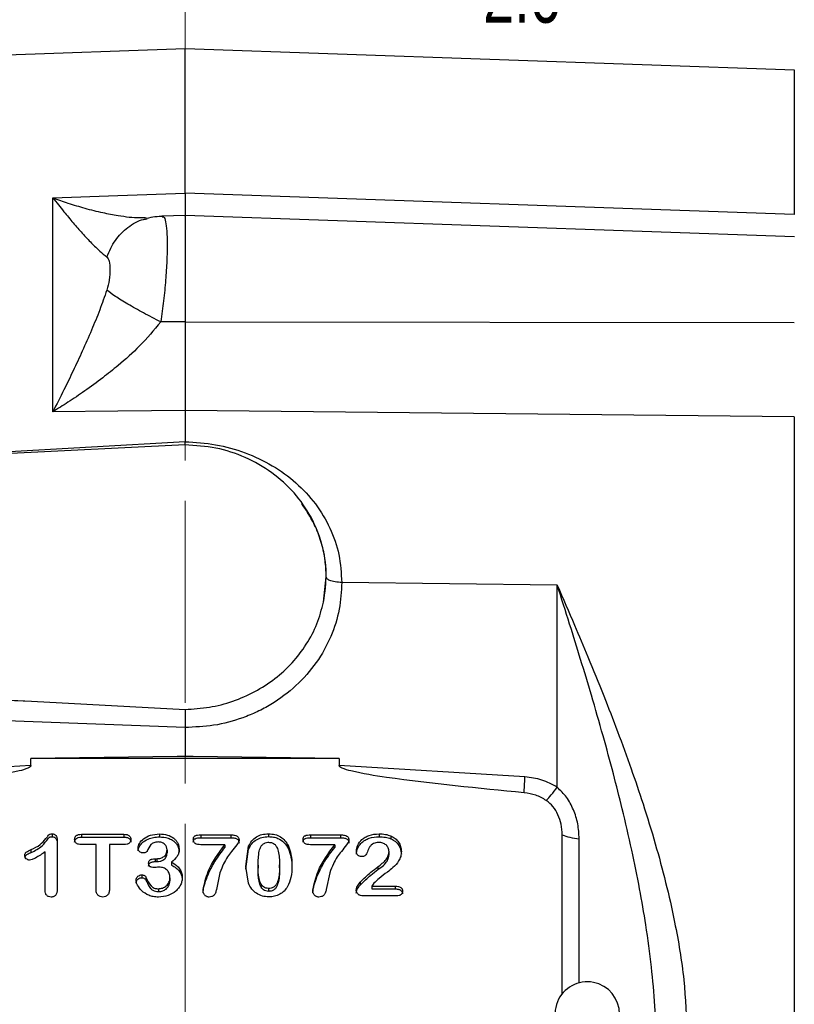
# Model space of a CAD drawing. Header units: inches. Extents: x 0.6 to 16.3, y 0.2 to 11.5.
# Tile 17 of 20: x 11.7 to 13.6, y 6.1 to 8.5. Entities that reach past the tile are written whole.
import ezdxf

# ---------------------------------------------------------------- set-up
doc = ezdxf.new("R2010")
doc.units = ezdxf.units.IN
doc.header["$MEASUREMENT"] = 0
doc.linetypes.add('CENTERX2', pattern=[0.8, 0.5, -0.1, 0.1, -0.1])
doc.styles.add('SLDTEXTSTYLE0', font='TXT', dxfattribs={"width": 0.75})
doc.dimstyles.new('SLDDIMSTYLE0', dxfattribs={"dimtxt": 0.137795, "dimasz": 0.14, "dimexe": 0, "dimexo": 0.0625, "dimgap": 0.034449, "dimtad": 0, "dimdec": 1, "dimlfac": 1.5, "dimrnd": 1e-09, "dimzin": 12, "dimdsep": 46, "dimtxsty": 'SLDTEXTSTYLE0', "dimblk1": 'CLOSED', "dimblk2": 'CLOSED', "dimsah": 1, "dimcen": 0.09, "dimadec": 0, "dimazin": 3, "dimtfac": 1, "dimtdec": 1, "dimtofl": 0, "dimtmove": 0, "dimatfit": 3, "dimldrblk": 'CLOSED', "dimfxl": 0, "dimfrac": 2, "dimtolj": 1, "dimtzin": 12, "dimarcsym": 0})
doc.dimstyles.new('SLDDIMSTYLE1', dxfattribs={"dimtxt": 0.137795, "dimasz": 0.14, "dimexe": 0, "dimexo": 0.0625, "dimgap": 0.034449, "dimtad": 0, "dimdec": 1, "dimlfac": 1.5, "dimrnd": 1e-09, "dimzin": 12, "dimdsep": 46, "dimtxsty": 'SLDTEXTSTYLE0', "dimblk1": 'CLOSED', "dimblk2": 'CLOSED', "dimsah": 1, "dimcen": 0.09, "dimadec": 0, "dimazin": 3, "dimtfac": 1, "dimtofl": 0, "dimtmove": 0, "dimatfit": 3, "dimldrblk": 'CLOSED', "dimfxl": 0, "dimfrac": 2, "dimtolj": 1, "dimtzin": 12, "dimarcsym": 0})

# ---------------------------------------------------------------- blocks, each defined once
blk = doc.blocks.new('_Closed')
at = {"color": 0, "linetype": 'ByBlock', "lineweight": -2}
for p, q in [((-1, 0.166667), (0, 0)), ((-1, 0.166667), (-1, -0.166667)), ((0, 0), (-1, -0.166667)), ((0, 0), (-1, 0))]:
    blk.add_line(p, q, dxfattribs=at)
blk = doc.blocks.new('_D')
at = {"color": 7, "linetype": 'Continuous', "lineweight": 0}
for p, q in [((9.7172, 9.2554), (9.6752, 9.2554)), ((9.6752, 9.2554), (9.6752, 9.0366)), ((10.0227, 9.2554), (10.0647, 9.2554)), ((10.0647, 9.2554), (10.0647, 9.0366)), ((7.5246, 6.7889), (7.5246, 9.0963)), ((7.5246, 9.0569), (9.5544, 9.0569)), ((12.1399, 9.0569), (10.1855, 9.0569)), ((9.6752, 9.0366), (9.7172, 9.0366)), ((10.0647, 9.0366), (10.0227, 9.0366))]:
    blk.add_line(p, q, dxfattribs=at)
at = {"color": 7, "linetype": 'Continuous', "lineweight": 18, "xscale": 0.14, "yscale": 0.14, "rotation": 180.0000000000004}
blk.add_blockref('_Closed', (7.5246, 9.0569), dxfattribs=at)
at = {"color": 7, "linetype": 'Continuous', "lineweight": 18, "xscale": 0.14, "yscale": 0.14}
blk.add_blockref('_Closed', (12.1399, 9.0569), dxfattribs=at)
at = {"color": 7, "linetype": 'Continuous', "lineweight": 18, "char_height": 0.1378, "attachment_point": 1, "style": 'SLDTEXTSTYLE0'}
for s, insert in [('176', (9.7172, 9.2143)), ('6.9', (9.7427, 9.0081))]:
    blk.add_mtext(s, dxfattribs=dict(at, insert=insert))
blk = doc.blocks.new('_D_1')
at = {"color": 7, "linetype": 'Continuous', "lineweight": 0}
for p, q in [((10.5563, 8.8767), (10.5143, 8.8767)), ((10.5143, 8.8767), (10.5143, 8.6579)), ((10.8617, 8.8767), (10.9037, 8.8767)), ((10.9037, 8.8767), (10.9037, 8.6579)), ((9.0946, 7.8311), (9.0946, 8.7176)), ((9.0946, 8.6782), (10.3934, 8.6782)), ((12.1399, 8.6782), (11.0245, 8.6782)), ((10.5143, 8.6579), (10.5563, 8.6579)), ((10.9037, 8.6579), (10.8617, 8.6579))]:
    blk.add_line(p, q, dxfattribs=at)
at = {"color": 7, "linetype": 'Continuous', "lineweight": 18, "xscale": 0.14, "yscale": 0.14, "rotation": 180.0000000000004}
blk.add_blockref('_Closed', (9.0946, 8.6782), dxfattribs=at)
at = {"color": 7, "linetype": 'Continuous', "lineweight": 18, "xscale": 0.14, "yscale": 0.14}
blk.add_blockref('_Closed', (12.1399, 8.6782), dxfattribs=at)
at = {"color": 7, "linetype": 'Continuous', "lineweight": 18, "char_height": 0.1378, "attachment_point": 1, "style": 'SLDTEXTSTYLE0'}
for s, insert in [('116', (10.5563, 8.8355)), ('4.6', (10.5817, 8.6294))]:
    blk.add_mtext(s, dxfattribs=dict(at, insert=insert))
blk = doc.blocks.new('_D_2')
at = {"color": 7, "linetype": 'Continuous', "lineweight": 0}
for p, q in [((12.9039, 8.8767), (12.8619, 8.8767)), ((12.8619, 8.8767), (12.8619, 8.6579)), ((13.1075, 8.8767), (13.1495, 8.8767)), ((13.1495, 8.8767), (13.1495, 8.6579)), ((13.8563, 8.3657), (13.8563, 8.7176)), ((12.1399, 8.6782), (12.7411, 8.6782)), ((13.8563, 8.6782), (13.2703, 8.6782)), ((12.8619, 8.6579), (12.9039, 8.6579)), ((13.1495, 8.6579), (13.1075, 8.6579))]:
    blk.add_line(p, q, dxfattribs=at)
at = {"color": 7, "linetype": 'Continuous', "lineweight": 18, "xscale": 0.14, "yscale": 0.14, "rotation": 180.0000000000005}
blk.add_blockref('_Closed', (12.1399, 8.6782), dxfattribs=at)
at = {"color": 7, "linetype": 'Continuous', "lineweight": 18, "xscale": 0.14, "yscale": 0.14}
blk.add_blockref('_Closed', (13.8563, 8.6782), dxfattribs=at)
at = {"color": 7, "linetype": 'Continuous', "lineweight": 18, "char_height": 0.1378, "attachment_point": 1, "style": 'SLDTEXTSTYLE0'}
for s, insert in [('65', (12.9039, 8.8355)), ('2.6', (12.8785, 8.6294))]:
    blk.add_mtext(s, dxfattribs=dict(at, insert=insert))
blk = doc.blocks.new('_D_3')
at = {"color": 7, "linetype": 'Continuous', "lineweight": 0}
for p, q in [((13.845, 9.2554), (13.803, 9.2554)), ((13.803, 9.2554), (13.803, 9.0366)), ((14.1505, 9.2554), (14.1924, 9.2554)), ((14.1924, 9.2554), (14.1924, 9.0366)), ((15.5952, 6.7153), (15.5952, 9.0963)), ((12.1399, 9.0569), (13.6822, 9.0569)), ((15.5952, 9.0569), (14.3133, 9.0569)), ((13.803, 9.0366), (13.845, 9.0366)), ((14.1924, 9.0366), (14.1505, 9.0366))]:
    blk.add_line(p, q, dxfattribs=at)
at = {"color": 7, "linetype": 'Continuous', "lineweight": 18, "xscale": 0.14, "yscale": 0.14, "rotation": 180.0000000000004}
blk.add_blockref('_Closed', (12.1399, 9.0569), dxfattribs=at)
at = {"color": 7, "linetype": 'Continuous', "lineweight": 18, "xscale": 0.14, "yscale": 0.14}
blk.add_blockref('_Closed', (15.5952, 9.0569), dxfattribs=at)
at = {"color": 7, "linetype": 'Continuous', "lineweight": 18, "char_height": 0.1378, "attachment_point": 1, "style": 'SLDTEXTSTYLE0'}
for s, insert in [('132', (13.845, 9.2143)), ('5.2', (13.8705, 9.0081))]:
    blk.add_mtext(s, dxfattribs=dict(at, insert=insert))

msp = doc.modelspace()

# ---------------------------------------------------------------- linework, layer by layer
at = {"color": 7, "linetype": 'CENTERX2', "lineweight": 18}
msp.add_line((12.1399, 2.8071), (12.1399, 9.1952), dxfattribs=at)
at = {"color": 7, "linetype": 'Continuous', "lineweight": 25}
for p, q in [((12.1399, 8.427), (9.7788, 8.3446)), ((13.6497, 8.3743), (12.1399, 8.427)), ((12.1399, 8.0696), (12.1399, 8.427)), ((11.8124, 8.0581), (11.9733, 8.0638)), ((11.8124, 7.5278), (11.8124, 8.0581)), ((11.9733, 8.0638), (12.1399, 8.0696)), ((13.6496, 8.0166), (12.1399, 8.0696)), ((12.0432, 8.0071), (12.0409, 8.0083)), ((12.1399, 8.0142), (12.0827, 8.0122)), ((12.0828, 8.0108), (12.0848, 8.0106)), ((13.6497, 7.9615), (12.1399, 8.0142)), ((12.1399, 8.0142), (12.1399, 7.7505)), ((12.1399, 7.7505), (12.0798, 7.7504)), ((12.1399, 7.7505), (13.6496, 7.7488)), ((11.9733, 7.5295), (11.8124, 7.5278)), ((12.1399, 7.5313), (11.9733, 7.5295)), ((12.1399, 7.5313), (12.1399, 7.4536)), ((13.6496, 7.5153), (12.1399, 7.5313)), ((12.1399, 7.4456), (10.2933, 7.3553)), ((12.14, 7.4456), (12.14, 7.4536)), ((12.4832, 7.0564), (12.4897, 7.119)), ((12.4897, 7.119), (12.4897, 7.1191)), ((13.0621, 7.098), (12.5283, 7.1047)), ((13.0621, 6.5975), (13.0621, 7.098)), ((10.2933, 6.8829), (11.7595, 6.8112)), ((11.2184, 6.8309), (11.7595, 6.8112)), ((11.7595, 6.8112), (12.1402, 6.7904)), ((12.1399, 6.7457), (11.2177, 6.7792)), ((12.1399, 6.7456), (12.1399, 6.6748)), ((12.1201, 6.6736), (11.7581, 6.6691)), ((11.7581, 6.6514), (11.7581, 6.6691)), ((12.5217, 6.6691), (11.7581, 6.6691)), ((12.1399, 6.6748), (12.1201, 6.6736)), ((12.1399, 6.6738), (12.1201, 6.6736)), ((12.1399, 6.6738), (12.1399, 6.6748)), ((12.1598, 6.6736), (12.1399, 6.6748)), ((12.1598, 6.6736), (12.1399, 6.6738)), ((12.5217, 6.6691), (12.1598, 6.6736)), ((12.5217, 6.6691), (12.5217, 6.6514)), ((11.7581, 6.6514), (11.2977, 6.6231)), ((12.9822, 6.6231), (12.5217, 6.6514)), ((11.8103, 6.4821), (11.8103, 6.4749)), ((11.8234, 6.4661), (11.8234, 6.3466)), ((11.8831, 6.4811), (11.9886, 6.4811)), ((11.8831, 6.4811), (11.8831, 6.474)), ((11.8831, 6.474), (11.9886, 6.474)), ((11.9886, 6.4811), (11.9886, 6.474)), ((12.0764, 6.4819), (12.0764, 6.4747)), ((12.179, 6.4797), (12.2534, 6.4797)), ((12.179, 6.4797), (12.179, 6.4725)), ((12.179, 6.4725), (12.2534, 6.4725)), ((12.2534, 6.4797), (12.2534, 6.4725)), ((12.3467, 6.4824), (12.3467, 6.4752)), ((12.451, 6.4797), (12.5255, 6.4797)), ((12.451, 6.4797), (12.451, 6.4725)), ((12.451, 6.4725), (12.5255, 6.4725)), ((12.5255, 6.4797), (12.5255, 6.4725)), ((12.6205, 6.4821), (12.6205, 6.4749)), ((12.6497, 6.4772), (12.6497, 6.47)), ((13.0747, 6.0849), (13.0747, 6.4797)), ((11.759, 6.4358), (11.759, 6.443)), ((11.9193, 6.4556), (11.8831, 6.4556)), ((11.9193, 6.3444), (11.9193, 6.4556)), ((11.9524, 6.4556), (11.9524, 6.3444)), ((11.9886, 6.4556), (11.9524, 6.4556)), ((12.0953, 6.4424), (12.0953, 6.4352)), ((12.2388, 6.4552), (12.179, 6.4552)), ((12.2388, 6.4552), (12.2388, 6.448)), ((12.2902, 6.4015), (12.2975, 6.4516)), ((12.2902, 6.3943), (12.2975, 6.4444)), ((12.2975, 6.4516), (12.2975, 6.4444)), ((12.3961, 6.4519), (12.3961, 6.4448)), ((12.5109, 6.4552), (12.451, 6.4552)), ((12.5109, 6.4552), (12.5109, 6.448)), ((11.793, 6.3424), (11.793, 6.4374)), ((12.0656, 6.4205), (12.0701, 6.4205)), ((12.0656, 6.4205), (12.0656, 6.4134)), ((12.0701, 6.4205), (12.0701, 6.4134)), ((12.6453, 6.4308), (12.6453, 6.4379)), ((12.0656, 6.4134), (12.0701, 6.4134)), ((12.1063, 6.4119), (12.1063, 6.4047)), ((12.2969, 6.3596), (12.2902, 6.4015)), ((12.3208, 6.4045), (12.3208, 6.3973)), ((12.374, 6.3982), (12.374, 6.4053)), ((12.6177, 6.4006), (12.6177, 6.3935)), ((12.0332, 6.3806), (12.0332, 6.3734)), ((12.0431, 6.3747), (12.0431, 6.3675)), ((12.1024, 6.3732), (12.1024, 6.3661)), ((12.2264, 6.3854), (12.2178, 6.3444)), ((12.4985, 6.3854), (12.4898, 6.3444)), ((12.0742, 6.3461), (12.0742, 6.3389)), ((12.3473, 6.3397), (12.3473, 6.3469)), ((12.5737, 6.3625), (12.5737, 6.3553)), ((12.6081, 6.3596), (12.6026, 6.3528)), ((12.6026, 6.3528), (12.6609, 6.3528)), ((12.6026, 6.3528), (12.6026, 6.3457)), ((12.6026, 6.3457), (12.6609, 6.3457)), ((12.6609, 6.3528), (12.6609, 6.3457)), ((12.6641, 6.3282), (12.5819, 6.3282))]:
    msp.add_line(p, q, dxfattribs=at)
at = {"color": 8, "linetype": 'Continuous', "lineweight": 25}
for p, q in [((12.1399, 7.4536), (11.2306, 7.4011)), ((13.1166, 6.1131), (13.1166, 6.4701))]:
    msp.add_line(p, q, dxfattribs=at)
at = {"color": 7, "linetype": 'Continuous', "lineweight": 25}
msp.add_arc((13.1366, 6.0356), 0.08, 0, 236.8772, dxfattribs=at)
for points in [[(13.6496, 8.3743), (13.6496, 8.3723), (13.6496, 8.3684), (13.6496, 8.3365), (13.6496, 8.2861), (13.6496, 8.2155), (13.6496, 8.1273), (13.6496, 8.0535), (13.6496, 8.0166)], [(13.6496, 7.5153), (13.6496, 7.4587), (13.6496, 7.3456), (13.6496, 7.1629), (13.6496, 6.9729), (13.6496, 6.7766), (13.6496, 6.5762), (13.6496, 6.3737), (13.6496, 6.1712), (13.6496, 5.9708), (13.6496, 5.7744), (13.6496, 5.5845), (13.6496, 5.4017), (13.6496, 5.2886), (13.6496, 5.2321)], [(12.4832, 7.0564), (12.4865, 7.0802), (12.4931, 7.1279), (12.4816, 7.1999), (12.4546, 7.2677), (12.4121, 7.3283), (12.3565, 7.3789), (12.2904, 7.4166), (12.217, 7.441), (12.1656, 7.4441), (12.1399, 7.4456)], [(12.9802, 6.5841), (12.9804, 6.5893), (12.9809, 6.5997), (12.9817, 6.6153), (12.9822, 6.6231)], [(13.0747, 6.4797), (13.0806, 6.4775), (13.0924, 6.4731), (13.1085, 6.4711), (13.1166, 6.4701)]]:
    msp.add_open_spline(points, degree=3, dxfattribs=at)
for points, knots in [([(11.8124, 8.0581), (11.8215, 8.0464), (11.8384, 8.0249), (11.8627, 7.9957), (11.8857, 7.9694), (11.9078, 7.9458), (11.9284, 7.9255), (11.9403, 7.916), (11.9461, 7.9114)], [0, 0, 0, 0, 0.19341, 0.356578, 0.521448, 0.69211, 0.851366, 1, 1, 1, 1]), ([(12.1399, 8.0696), (12.1399, 8.0595), (12.1399, 8.0393), (12.1399, 8.0211), (12.1399, 8.0121), (12.1399, 8.0127), (12.1399, 8.0128)], [0, 0, 0, 0, 0.30691, 0.613797, 0.920679, 1, 1, 1, 1]), ([(12.0866, 8.0117), (12.0796, 8.0116), (12.066, 8.0113), (12.0515, 8.0082), (12.0444, 8.0066)], [0, 0, 0, 0, 0.5118546, 1, 1, 1, 1]), ([(11.9461, 7.9114), (11.9483, 7.9083), (11.9531, 7.9013), (11.9542, 7.8807), (11.9531, 7.8562), (11.9483, 7.8375), (11.9461, 7.829)], [0, 0, 0, 0, 0.227358, 0.500018, 0.772307, 1, 1, 1, 1]), ([(11.9461, 7.829), (11.9403, 7.8127), (11.9284, 7.7787), (11.9078, 7.7286), (11.8857, 7.6784), (11.8627, 7.6292), (11.8384, 7.579), (11.8215, 7.5458), (11.8124, 7.5278)], [0, 0, 0, 0, 0.148633, 0.307887, 0.478552, 0.643419, 0.806588, 1, 1, 1, 1]), ([(12.0798, 7.7504), (12.0653, 7.7578), (12.0363, 7.7727), (11.9973, 7.7948), (11.965, 7.8146), (11.9524, 7.8242), (11.9461, 7.829)], [0, 0, 0, 0, 0.2500574, 0.5, 0.7499426, 1, 1, 1, 1]), ([(12.0798, 7.7504), (12.0627, 7.73), (12.0302, 7.6914), (11.98, 7.6469), (11.9343, 7.6102), (11.8926, 7.5799), (11.8513, 7.552), (11.8249, 7.5355), (11.8124, 7.5278)], [0, 0, 0, 0, 0.224415, 0.426368, 0.565915, 0.724691, 0.870242, 1, 1, 1, 1]), ([(12.1399, 7.7505), (12.1399, 7.7313), (12.1399, 7.6927), (12.1399, 7.6356), (12.1399, 7.5806), (12.1399, 7.5477), (12.1399, 7.5313)], [0, 0, 0, 0, 0.25, 0.499991, 0.749986, 1, 1, 1, 1]), ([(12.1399, 7.4536), (12.1654, 7.4519), (12.2162, 7.4487), (12.2896, 7.4279), (12.3572, 7.3961), (12.4163, 7.3532), (12.4649, 7.3008), (12.5008, 7.2406), (12.5239, 7.1745), (12.5268, 7.1279), (12.5283, 7.1047)], [0, 0, 0, 0, 0.126097, 0.252058, 0.377818, 0.503134, 0.627853, 0.752139, 0.876181, 1, 1, 1, 1]), ([(12.5283, 7.1047), (12.527, 7.0825), (12.5244, 7.0369), (12.5028, 6.9695), (12.467, 6.9049), (12.4166, 6.8474), (12.3647, 6.8085), (12.319, 6.784), (12.2723, 6.7647), (12.2125, 6.7486), (12.1636, 6.7466), (12.1399, 6.7456)], [0, 0, 0, 0, 0.116501, 0.239952, 0.368522, 0.49982, 0.631136, 0.695512, 0.759914, 0.883429, 1, 1, 1, 1]), ([(12.5283, 7.1047), (12.5226, 7.105), (12.5112, 7.1057), (12.4985, 7.1095), (12.4911, 7.1141), (12.4901, 7.1174), (12.4897, 7.119)], [0, 0, 0, 0, 0.279848, 0.559118, 0.779509, 1, 1, 1, 1]), ([(13.3066, 5.9669), (13.306, 5.9965), (13.3048, 6.0583), (13.296, 6.155), (13.283, 6.2518), (13.2663, 6.3483), (13.2468, 6.4443), (13.2247, 6.5394), (13.2008, 6.6338), (13.1752, 6.7277), (13.148, 6.8221), (13.1202, 6.9142), (13.0919, 7.0052), (13.0724, 7.0659), (13.0621, 7.098)], [0, 0, 0, 0, 0.075284, 0.1574001, 0.2464102, 0.3232343, 0.4064322, 0.4960198, 0.5729284, 0.6568585, 0.7478137, 0.8287849, 0.9095199, 1, 1, 1, 1]), ([(13.0621, 7.098), (13.0764, 7.0652), (13.102, 7.0067), (13.1407, 6.9153), (13.1764, 6.8275), (13.2122, 6.7351), (13.2448, 6.6457), (13.2763, 6.5529), (13.3052, 6.459), (13.3317, 6.3612), (13.3569, 6.249), (13.3785, 6.1221), (13.3821, 6.0284), (13.3838, 5.9825)], [0, 0, 0, 0, 0.0951226, 0.1698646, 0.2596837, 0.3411655, 0.4247004, 0.5027653, 0.5903473, 0.6737697, 0.7592507, 0.8817639, 1, 1, 1, 1]), ([(12.1402, 6.7904), (12.1603, 6.7916), (12.2004, 6.794), (12.2587, 6.8094), (12.3135, 6.8332), (12.3633, 6.8654), (12.4065, 6.9049), (12.4416, 6.9509), (12.4686, 7.0017), (12.4783, 7.0382), (12.4832, 7.0564)], [0, 0, 0, 0, 0.124979, 0.249831, 0.37492, 0.499683, 0.624787, 0.749811, 0.874943, 1, 1, 1, 1]), ([(12.1402, 6.7904), (12.1402, 6.7871), (12.1403, 6.7807), (12.1402, 6.7684), (12.14, 6.7564), (12.1399, 6.7492), (12.1399, 6.7457)], [0, 0, 0, 0, 0.278469, 0.537955, 0.77846, 1, 1, 1, 1]), ([(11.7581, 6.6514), (11.7581, 6.6511), (11.758, 6.6506), (11.7575, 6.6495), (11.7553, 6.6472), (11.7458, 6.6424), (11.7074, 6.6321), (11.5571, 6.6085), (11.4134, 6.5949), (11.2996, 6.5841)], [0, 0, 0, 0, 0.001753, 0.003662, 0.008308, 0.022226, 0.071773, 0.264734, 1, 1, 1, 1]), ([(12.9802, 6.5841), (12.8664, 6.5949), (12.7227, 6.6085), (12.5724, 6.6321), (12.534, 6.6424), (12.5245, 6.6472), (12.5224, 6.6495), (12.5218, 6.6506), (12.5218, 6.6511), (12.5217, 6.6514)], [0, 0, 0, 0, 0.735265, 0.928226, 0.977772, 0.991689, 0.996336, 0.998246, 1, 1, 1, 1]), ([(13.0621, 6.5975), (13.0497, 6.6042), (13.0248, 6.6177), (12.9964, 6.6213), (12.9822, 6.6231)], [0, 0, 0, 0, 0.4999762, 1, 1, 1, 1]), ([(13.0349, 6.565), (13.0389, 6.569), (13.047, 6.5772), (13.0571, 6.5907), (13.0621, 6.5975)], [0, 0, 0, 0, 0.499884, 1, 1, 1, 1]), ([(13.1166, 6.4701), (13.1159, 6.4824), (13.1145, 6.5067), (13.1033, 6.5418), (13.0867, 6.5734), (13.0701, 6.5896), (13.0621, 6.5975)], [0, 0, 0, 0, 0.265303, 0.522651, 0.768765, 1, 1, 1, 1]), ([(13.0349, 6.5649), (13.0265, 6.5698), (13.0096, 6.5795), (12.99, 6.5826), (12.9802, 6.5841)], [0, 0, 0, 0, 0.499995, 1, 1, 1, 1]), ([(13.0747, 6.4797), (13.0742, 6.4884), (13.0731, 6.5055), (13.0649, 6.5292), (13.053, 6.5501), (13.0408, 6.5601), (13.0349, 6.5649)], [0, 0, 0, 0, 0.272317, 0.530663, 0.772377, 1, 1, 1, 1]), ([(11.759, 6.443), (11.7666, 6.4467), (11.7806, 6.4535), (11.7926, 6.4671), (11.7994, 6.4757), (11.8023, 6.4796), (11.8043, 6.4812), (11.8068, 6.482), (11.8088, 6.4821), (11.8103, 6.4821)], [0, 0, 0, 0, 0.375049, 0.689225, 0.817867, 0.887755, 0.909013, 0.934027, 1, 1, 1, 1]), ([(11.759, 6.4358), (11.7685, 6.4408), (11.7852, 6.4495), (11.7968, 6.4652), (11.8025, 6.4725), (11.8042, 6.474), (11.8067, 6.4748), (11.8089, 6.4749), (11.8103, 6.4749)], [0, 0, 0, 0, 0.476188, 0.830857, 0.88667, 0.904885, 0.935045, 1, 1, 1, 1]), ([(11.8103, 6.4821), (11.8113, 6.4821), (11.8131, 6.482), (11.8157, 6.4811), (11.818, 6.4797), (11.8207, 6.4771), (11.823, 6.4725), (11.8233, 6.4683), (11.8234, 6.4661)], [0, 0, 0, 0, 0.1172728, 0.2274745, 0.3368092, 0.4516216, 0.7016876, 1, 1, 1, 1]), ([(11.8103, 6.4749), (11.812, 6.4748), (11.8145, 6.4746), (11.8173, 6.473), (11.8193, 6.4714), (11.8211, 6.4691), (11.823, 6.4649), (11.8232, 6.4614), (11.8234, 6.4589)], [0, 0, 0, 0, 0.204604, 0.302397, 0.403001, 0.535327, 0.675388, 1, 1, 1, 1]), ([(11.8663, 6.4684), (11.8664, 6.4693), (11.8665, 6.4711), (11.8673, 6.4737), (11.8687, 6.4759), (11.8706, 6.4778), (11.8731, 6.4793), (11.8772, 6.4809), (11.8807, 6.481), (11.8831, 6.4811)], [0, 0, 0, 0, 0.122969, 0.236851, 0.347078, 0.459609, 0.577415, 0.703877, 1, 1, 1, 1]), ([(11.8663, 6.4612), (11.8665, 6.4628), (11.8667, 6.4652), (11.8682, 6.4681), (11.8699, 6.47), (11.8722, 6.4717), (11.8767, 6.4736), (11.8805, 6.4738), (11.8831, 6.474)], [0, 0, 0, 0, 0.2129301, 0.311831, 0.4109209, 0.540223, 0.6774582, 1, 1, 1, 1]), ([(11.8831, 6.4556), (11.8806, 6.4557), (11.877, 6.4558), (11.8728, 6.4574), (11.8704, 6.4589), (11.8686, 6.4609), (11.8667, 6.4639), (11.8665, 6.4666), (11.8663, 6.4684)], [0, 0, 0, 0, 0.3051934, 0.4323454, 0.5488616, 0.659314, 0.7679547, 1, 1, 1, 1]), ([(11.9886, 6.4811), (11.9912, 6.481), (11.9948, 6.4809), (11.9991, 6.4793), (12.0015, 6.4777), (12.0033, 6.4757), (12.0051, 6.4727), (12.0054, 6.4701), (12.0056, 6.4684)], [0, 0, 0, 0, 0.308148, 0.436091, 0.553143, 0.663822, 0.771947, 1, 1, 1, 1]), ([(11.9886, 6.474), (11.9916, 6.4738), (11.9956, 6.4736), (12.0001, 6.4715), (12.0029, 6.4693), (12.0052, 6.4658), (12.0054, 6.4627), (12.0056, 6.4612)], [0, 0, 0, 0, 0.351165, 0.481513, 0.607128, 0.797797, 1, 1, 1, 1]), ([(12.0056, 6.4684), (12.0054, 6.4666), (12.0051, 6.4639), (12.0033, 6.4609), (12.0014, 6.4589), (11.999, 6.4574), (11.9947, 6.4558), (11.9912, 6.4557), (11.9886, 6.4556)], [0, 0, 0, 0, 0.230984, 0.339706, 0.450718, 0.567515, 0.694876, 1, 1, 1, 1]), ([(12.0234, 6.447), (12.0236, 6.4489), (12.024, 6.4529), (12.028, 6.4612), (12.0373, 6.4713), (12.0548, 6.4803), (12.0688, 6.4813), (12.0764, 6.4819)], [0, 0, 0, 0, 0.085442, 0.181765, 0.408007, 0.680215, 1, 1, 1, 1]), ([(12.0234, 6.4398), (12.0236, 6.4415), (12.0239, 6.4451), (12.0268, 6.4518), (12.034, 6.4612), (12.0465, 6.4693), (12.0619, 6.474), (12.0715, 6.4745), (12.0764, 6.4747)], [0, 0, 0, 0, 0.076892, 0.162008, 0.322265, 0.595575, 0.79161, 1, 1, 1, 1]), ([(12.0764, 6.4819), (12.0832, 6.4814), (12.0959, 6.4805), (12.1098, 6.4734), (12.1178, 6.4658), (12.1221, 6.4592), (12.1247, 6.4519), (12.125, 6.4468), (12.1252, 6.4442)], [0, 0, 0, 0, 0.284241, 0.535843, 0.653931, 0.768423, 0.882512, 1, 1, 1, 1]), ([(12.0764, 6.4747), (12.0837, 6.4742), (12.0951, 6.4733), (12.1077, 6.4673), (12.1149, 6.4617), (12.1204, 6.4552), (12.1244, 6.4469), (12.1249, 6.4404), (12.1252, 6.437)], [0, 0, 0, 0, 0.3076971, 0.4779185, 0.59334, 0.7038657, 0.8495747, 1, 1, 1, 1]), ([(12.1603, 6.4684), (12.1604, 6.4694), (12.1605, 6.4715), (12.1614, 6.4742), (12.163, 6.4763), (12.1662, 6.4783), (12.1717, 6.4795), (12.1764, 6.4796), (12.179, 6.4797)], [0, 0, 0, 0, 0.136118, 0.251353, 0.353976, 0.455393, 0.693594, 1, 1, 1, 1]), ([(12.1603, 6.4612), (12.1604, 6.4622), (12.1605, 6.4641), (12.1613, 6.4667), (12.1626, 6.4688), (12.1658, 6.471), (12.1715, 6.4723), (12.1763, 6.4724), (12.179, 6.4725)], [0, 0, 0, 0, 0.128297, 0.237684, 0.334651, 0.428312, 0.689477, 1, 1, 1, 1]), ([(12.179, 6.4552), (12.1762, 6.4553), (12.1714, 6.4555), (12.1658, 6.4575), (12.1629, 6.4601), (12.1614, 6.4625), (12.1605, 6.4653), (12.1604, 6.4673), (12.1603, 6.4684)], [0, 0, 0, 0, 0.307521, 0.546409, 0.652103, 0.758325, 0.872315, 1, 1, 1, 1]), ([(12.2737, 6.4662), (12.2737, 6.4654), (12.2734, 6.4631), (12.2714, 6.4591), (12.2654, 6.4507), (12.2557, 6.4397), (12.2444, 6.4243), (12.2342, 6.4066), (12.2292, 6.393), (12.2264, 6.3854)], [0, 0, 0, 0, 0.025665, 0.074526, 0.138278, 0.353372, 0.533757, 0.742244, 1, 1, 1, 1]), ([(12.2534, 6.4797), (12.2565, 6.4796), (12.2619, 6.4794), (12.2681, 6.4775), (12.2712, 6.4748), (12.2727, 6.4724), (12.2736, 6.4694), (12.2737, 6.4673), (12.2737, 6.4662)], [0, 0, 0, 0, 0.3242241, 0.5604287, 0.6602977, 0.762149, 0.8734482, 1, 1, 1, 1]), ([(12.2534, 6.4725), (12.2567, 6.4724), (12.2612, 6.4723), (12.2665, 6.4708), (12.2693, 6.4693), (12.2714, 6.4673), (12.2734, 6.464), (12.2736, 6.4611), (12.2737, 6.459)], [0, 0, 0, 0, 0.336245, 0.467233, 0.578597, 0.674157, 0.772382, 1, 1, 1, 1]), ([(12.2975, 6.4516), (12.2999, 6.4562), (12.3046, 6.4651), (12.3162, 6.4751), (12.3306, 6.4814), (12.3412, 6.482), (12.3467, 6.4824)], [0, 0, 0, 0, 0.2596674, 0.4999246, 0.740143, 1, 1, 1, 1]), ([(12.2975, 6.4444), (12.2999, 6.449), (12.3046, 6.4579), (12.3162, 6.468), (12.3306, 6.4742), (12.3412, 6.4749), (12.3467, 6.4752)], [0, 0, 0, 0, 0.259872, 0.500088, 0.740313, 1, 1, 1, 1]), ([(12.3467, 6.4824), (12.3521, 6.482), (12.3625, 6.4814), (12.3768, 6.4752), (12.3885, 6.4652), (12.3935, 6.4565), (12.3961, 6.4519)], [0, 0, 0, 0, 0.25669, 0.497206, 0.736933, 1, 1, 1, 1]), ([(12.3467, 6.4752), (12.3508, 6.475), (12.3587, 6.4746), (12.3723, 6.4705), (12.3865, 6.4611), (12.3928, 6.4504), (12.3961, 6.4448)], [0, 0, 0, 0, 0.195859, 0.379189, 0.675791, 1, 1, 1, 1]), ([(12.4324, 6.4684), (12.4324, 6.4694), (12.4325, 6.4715), (12.4334, 6.4742), (12.435, 6.4763), (12.4383, 6.4783), (12.4437, 6.4795), (12.4484, 6.4796), (12.451, 6.4797)], [0, 0, 0, 0, 0.136118, 0.251353, 0.353976, 0.455393, 0.693594, 1, 1, 1, 1]), ([(12.4324, 6.4612), (12.4324, 6.4622), (12.4325, 6.4641), (12.4333, 6.4667), (12.4347, 6.4688), (12.4378, 6.471), (12.4435, 6.4723), (12.4484, 6.4724), (12.451, 6.4725)], [0, 0, 0, 0, 0.128297, 0.237684, 0.334651, 0.428312, 0.689477, 1, 1, 1, 1]), ([(12.451, 6.4552), (12.4483, 6.4553), (12.4434, 6.4555), (12.4379, 6.4575), (12.4349, 6.4601), (12.4334, 6.4625), (12.4325, 6.4653), (12.4324, 6.4673), (12.4324, 6.4684)], [0, 0, 0, 0, 0.307521, 0.546409, 0.652103, 0.758325, 0.872315, 1, 1, 1, 1]), ([(12.5458, 6.4662), (12.5457, 6.4654), (12.5454, 6.4631), (12.5435, 6.4591), (12.5374, 6.4507), (12.5277, 6.4397), (12.5165, 6.4243), (12.5062, 6.4066), (12.5012, 6.393), (12.4985, 6.3854)], [0, 0, 0, 0, 0.025665, 0.0745259, 0.1382784, 0.3533723, 0.5337575, 0.7422437, 1, 1, 1, 1]), ([(12.5255, 6.4797), (12.5286, 6.4796), (12.5339, 6.4794), (12.5401, 6.4775), (12.5432, 6.4748), (12.5447, 6.4724), (12.5456, 6.4694), (12.5457, 6.4673), (12.5458, 6.4662)], [0, 0, 0, 0, 0.324224, 0.560429, 0.660298, 0.762149, 0.873448, 1, 1, 1, 1]), ([(12.5255, 6.4725), (12.5287, 6.4724), (12.5332, 6.4723), (12.5385, 6.4708), (12.5414, 6.4693), (12.5434, 6.4673), (12.5454, 6.464), (12.5456, 6.4611), (12.5458, 6.459)], [0, 0, 0, 0, 0.336245, 0.467233, 0.578597, 0.674157, 0.772382, 1, 1, 1, 1]), ([(12.5645, 6.4388), (12.5653, 6.4439), (12.5669, 6.4547), (12.5759, 6.4665), (12.5862, 6.4741), (12.6, 6.4806), (12.6121, 6.4815), (12.6205, 6.4821)], [0, 0, 0, 0, 0.203632, 0.431723, 0.554601, 0.688326, 1, 1, 1, 1]), ([(12.5645, 6.4316), (12.5647, 6.4341), (12.5651, 6.4394), (12.5686, 6.4487), (12.5751, 6.4585), (12.5853, 6.4665), (12.6002, 6.4735), (12.6123, 6.4744), (12.6205, 6.4749)], [0, 0, 0, 0, 0.1002, 0.209413, 0.387842, 0.554263, 0.697167, 1, 1, 1, 1]), ([(12.6205, 6.4821), (12.6259, 6.482), (12.6359, 6.4817), (12.6453, 6.4786), (12.6497, 6.4772)], [0, 0, 0, 0, 0.532291, 1, 1, 1, 1]), ([(12.6205, 6.4749), (12.6259, 6.4748), (12.6359, 6.4745), (12.6453, 6.4714), (12.6497, 6.47)], [0, 0, 0, 0, 0.532268, 1, 1, 1, 1]), ([(12.6497, 6.4772), (12.6534, 6.4752), (12.6609, 6.4712), (12.6692, 6.4618), (12.6749, 6.4507), (12.6756, 6.4426), (12.676, 6.4385)], [0, 0, 0, 0, 0.245925, 0.494906, 0.747887, 1, 1, 1, 1]), ([(12.6497, 6.47), (12.6527, 6.4685), (12.6585, 6.4655), (12.6667, 6.4579), (12.6742, 6.4466), (12.6754, 6.4367), (12.676, 6.4314)], [0, 0, 0, 0, 0.192511, 0.385519, 0.669947, 1, 1, 1, 1]), ([(11.7428, 6.4286), (11.743, 6.4302), (11.7432, 6.4325), (11.7448, 6.4351), (11.7494, 6.4391), (11.7545, 6.4412), (11.759, 6.443)], [0, 0, 0, 0, 0.210704, 0.3035899, 0.3954841, 1, 1, 1, 1]), ([(12.0353, 6.4347), (12.0346, 6.4347), (12.0331, 6.4348), (12.0302, 6.4357), (12.0276, 6.4375), (12.0255, 6.4398), (12.0238, 6.4427), (12.0236, 6.4453), (12.0234, 6.447)], [0, 0, 0, 0, 0.1108958, 0.2223427, 0.463804, 0.5922818, 0.7207987, 1, 1, 1, 1]), ([(12.0733, 6.462), (12.0695, 6.4617), (12.0642, 6.4614), (12.0582, 6.4584), (12.0514, 6.4521), (12.0485, 6.4451), (12.046, 6.4393)], [0, 0, 0, 0, 0.283743, 0.400474, 0.504922, 1, 1, 1, 1]), ([(12.0701, 6.4205), (12.0734, 6.4208), (12.0798, 6.4213), (12.0869, 6.425), (12.0913, 6.4291), (12.0936, 6.433), (12.0951, 6.4375), (12.0952, 6.4407), (12.0953, 6.4424)], [0, 0, 0, 0, 0.2521132, 0.4935015, 0.6141044, 0.734117, 0.8606988, 1, 1, 1, 1]), ([(12.0953, 6.4424), (12.095, 6.4449), (12.0945, 6.45), (12.0904, 6.4555), (12.0862, 6.4588), (12.0809, 6.4614), (12.0764, 6.4617), (12.0733, 6.462)], [0, 0, 0, 0, 0.239152, 0.479096, 0.60367, 0.728369, 1, 1, 1, 1]), ([(12.1252, 6.4442), (12.125, 6.441), (12.1246, 6.4347), (12.1191, 6.4228), (12.1115, 6.4163), (12.1063, 6.4119)], [0, 0, 0, 0, 0.255191, 0.488667, 1, 1, 1, 1]), ([(12.1847, 6.3431), (12.1881, 6.3586), (12.1972, 6.3994), (12.2229, 6.4339), (12.2388, 6.4552)], [0, 0, 0, 0, 0.380583, 1, 1, 1, 1]), ([(12.1847, 6.3359), (12.1849, 6.3393), (12.1856, 6.3493), (12.191, 6.3658), (12.2001, 6.3887), (12.2148, 6.4173), (12.2302, 6.437), (12.2388, 6.448)], [0, 0, 0, 0, 0.082819, 0.240118, 0.411825, 0.67234, 1, 1, 1, 1]), ([(12.3208, 6.4045), (12.3211, 6.4161), (12.3214, 6.4321), (12.327, 6.4498), (12.3327, 6.4568), (12.3385, 6.4602), (12.3435, 6.4612), (12.3463, 6.4612), (12.3471, 6.4612)], [0, 0, 0, 0, 0.505959, 0.699338, 0.792228, 0.885749, 0.970723, 1, 1, 1, 1]), ([(12.3471, 6.4612), (12.3502, 6.461), (12.3554, 6.4606), (12.3621, 6.4566), (12.3676, 6.4498), (12.3737, 6.4325), (12.3738, 6.4169), (12.374, 6.4053)], [0, 0, 0, 0, 0.126491, 0.212155, 0.31637, 0.496287, 1, 1, 1, 1]), ([(12.3961, 6.4519), (12.3985, 6.4451), (12.4042, 6.4293), (12.4045, 6.4127), (12.4046, 6.4033)], [0, 0, 0, 0, 0.435465, 1, 1, 1, 1]), ([(12.3961, 6.4448), (12.3985, 6.4379), (12.4042, 6.4222), (12.4045, 6.4055), (12.4046, 6.3961)], [0, 0, 0, 0, 0.435474, 1, 1, 1, 1]), ([(12.4567, 6.3431), (12.4602, 6.3586), (12.4693, 6.3994), (12.495, 6.4339), (12.5109, 6.4552)], [0, 0, 0, 0, 0.380583, 1, 1, 1, 1]), ([(12.4567, 6.3359), (12.4569, 6.3393), (12.4577, 6.3493), (12.463, 6.3658), (12.4722, 6.3887), (12.4868, 6.4173), (12.5023, 6.437), (12.5109, 6.448)], [0, 0, 0, 0, 0.082819, 0.240118, 0.411825, 0.67234, 1, 1, 1, 1]), ([(12.5969, 6.449), (12.5965, 6.4484), (12.5938, 6.4437), (12.5921, 6.4369), (12.5882, 6.4307), (12.5855, 6.4278), (12.5818, 6.4261), (12.579, 6.4259), (12.5775, 6.4259)], [0, 0, 0, 0, 0.0696994, 0.5054997, 0.6465916, 0.7534591, 0.8686316, 1, 1, 1, 1]), ([(12.6199, 6.461), (12.6175, 6.4609), (12.613, 6.4606), (12.6067, 6.4582), (12.6011, 6.4544), (12.5983, 6.4509), (12.5969, 6.449)], [0, 0, 0, 0, 0.253279, 0.493168, 0.736646, 1, 1, 1, 1]), ([(12.6453, 6.4379), (12.6453, 6.4395), (12.6451, 6.4427), (12.6436, 6.4472), (12.6412, 6.4512), (12.637, 6.4558), (12.6298, 6.4601), (12.6232, 6.4607), (12.6199, 6.461)], [0, 0, 0, 0, 0.130625, 0.255863, 0.379337, 0.502833, 0.747491, 1, 1, 1, 1]), ([(11.759, 6.4358), (11.7554, 6.4342), (11.7509, 6.4322), (11.7459, 6.4291), (11.744, 6.427), (11.743, 6.4243), (11.7429, 6.4225), (11.7428, 6.4215)], [0, 0, 0, 0, 0.502157, 0.627204, 0.750172, 0.865107, 1, 1, 1, 1]), ([(11.7547, 6.417), (11.754, 6.4171), (11.7525, 6.4172), (11.7495, 6.4181), (11.7463, 6.4204), (11.7434, 6.4241), (11.743, 6.4271), (11.7428, 6.4286)], [0, 0, 0, 0, 0.120876, 0.240035, 0.492805, 0.748475, 1, 1, 1, 1]), ([(11.793, 6.4374), (11.7853, 6.4321), (11.7751, 6.4251), (11.7619, 6.4183), (11.7568, 6.4174), (11.7547, 6.417)], [0, 0, 0, 0, 0.649118, 0.859533, 1, 1, 1, 1]), ([(12.046, 6.4393), (12.0458, 6.4389), (12.0454, 6.4382), (12.0442, 6.4369), (12.042, 6.4357), (12.0389, 6.4348), (12.0365, 6.4347), (12.0353, 6.4347)], [0, 0, 0, 0, 0.10274, 0.207874, 0.439997, 0.703387, 1, 1, 1, 1]), ([(12.0495, 6.4094), (12.0496, 6.4102), (12.0497, 6.4118), (12.0505, 6.414), (12.0517, 6.4159), (12.0535, 6.4176), (12.0558, 6.4189), (12.0598, 6.4203), (12.0632, 6.4204), (12.0656, 6.4205)], [0, 0, 0, 0, 0.1129, 0.219467, 0.32529, 0.436068, 0.554823, 0.68556, 1, 1, 1, 1]), ([(12.0701, 6.4134), (12.0727, 6.4135), (12.0778, 6.4138), (12.0845, 6.4165), (12.0895, 6.42), (12.093, 6.4243), (12.095, 6.4295), (12.0952, 6.4333), (12.0953, 6.4352)], [0, 0, 0, 0, 0.203255, 0.396116, 0.548624, 0.689548, 0.836601, 1, 1, 1, 1]), ([(12.5775, 6.4259), (12.5757, 6.426), (12.5731, 6.4262), (12.5701, 6.4278), (12.5682, 6.4292), (12.5665, 6.4311), (12.5649, 6.4343), (12.5647, 6.4369), (12.5645, 6.4388)], [0, 0, 0, 0, 0.244095, 0.360623, 0.479515, 0.599606, 0.722936, 1, 1, 1, 1]), ([(12.676, 6.4385), (12.6757, 6.4344), (12.6751, 6.4261), (12.6681, 6.412), (12.6567, 6.3989), (12.6392, 6.3858), (12.6227, 6.3737), (12.6124, 6.3637), (12.6081, 6.3596)], [0, 0, 0, 0, 0.119248, 0.235908, 0.438449, 0.600856, 0.836118, 1, 1, 1, 1]), ([(12.6177, 6.4006), (12.6252, 6.4062), (12.6358, 6.4139), (12.6441, 6.428), (12.645, 6.4347), (12.6453, 6.4379)], [0, 0, 0, 0, 0.566564, 0.796314, 1, 1, 1, 1]), ([(12.6177, 6.3935), (12.6224, 6.3968), (12.6311, 6.4029), (12.6398, 6.4132), (12.6445, 6.4225), (12.6451, 6.4281), (12.6453, 6.4308)], [0, 0, 0, 0, 0.353309, 0.644277, 0.83043, 1, 1, 1, 1]), ([(12.0495, 6.4023), (12.0497, 6.4036), (12.0499, 6.4063), (12.0521, 6.4093), (12.0547, 6.4112), (12.0589, 6.4131), (12.0627, 6.4132), (12.0656, 6.4134)], [0, 0, 0, 0, 0.191152, 0.374872, 0.498585, 0.627347, 1, 1, 1, 1]), ([(12.0625, 6.3986), (12.0606, 6.3987), (12.0579, 6.3989), (12.0548, 6.4001), (12.0529, 6.4014), (12.0514, 6.403), (12.0499, 6.4056), (12.0497, 6.4079), (12.0495, 6.4094)], [0, 0, 0, 0, 0.282277, 0.405027, 0.52156, 0.634231, 0.748013, 1, 1, 1, 1]), ([(12.0754, 6.3994), (12.0731, 6.3993), (12.0695, 6.3991), (12.0652, 6.3987), (12.0632, 6.3986), (12.0625, 6.3986)], [0, 0, 0, 0, 0.534795, 0.832332, 1, 1, 1, 1]), ([(12.1024, 6.3732), (12.1022, 6.377), (12.1018, 6.3824), (12.0986, 6.3887), (12.0954, 6.3926), (12.0914, 6.3957), (12.0849, 6.3988), (12.0793, 6.3992), (12.0754, 6.3994)], [0, 0, 0, 0, 0.269866, 0.390061, 0.506848, 0.622544, 0.739866, 1, 1, 1, 1]), ([(12.1063, 6.4119), (12.1104, 6.4096), (12.118, 6.4052), (12.1267, 6.3962), (12.1322, 6.3858), (12.1328, 6.3784), (12.1331, 6.3746)], [0, 0, 0, 0, 0.279786, 0.527179, 0.760167, 1, 1, 1, 1]), ([(12.1063, 6.4047), (12.1104, 6.4024), (12.118, 6.3981), (12.1267, 6.3891), (12.1322, 6.3787), (12.1328, 6.3712), (12.1331, 6.3674)], [0, 0, 0, 0, 0.279783, 0.527175, 0.760164, 1, 1, 1, 1]), ([(12.3473, 6.3469), (12.3448, 6.3471), (12.3402, 6.3474), (12.3342, 6.3504), (12.3289, 6.3559), (12.3221, 6.3707), (12.321, 6.3879), (12.3208, 6.4014), (12.3208, 6.4045)], [0, 0, 0, 0, 0.100132, 0.183832, 0.267377, 0.415926, 0.867412, 1, 1, 1, 1]), ([(12.3473, 6.3397), (12.3448, 6.3399), (12.3402, 6.3402), (12.3342, 6.3433), (12.3289, 6.3488), (12.3221, 6.3635), (12.321, 6.3808), (12.3208, 6.3943), (12.3208, 6.3973)], [0, 0, 0, 0, 0.100132, 0.183832, 0.267377, 0.415926, 0.867412, 1, 1, 1, 1]), ([(12.374, 6.4053), (12.3739, 6.3939), (12.3738, 6.3776), (12.3681, 6.3597), (12.3625, 6.352), (12.3567, 6.3482), (12.3513, 6.347), (12.3483, 6.3469), (12.3473, 6.3469)], [0, 0, 0, 0, 0.486418, 0.687943, 0.783628, 0.880477, 0.962371, 1, 1, 1, 1]), ([(12.374, 6.3982), (12.3739, 6.3867), (12.3738, 6.3705), (12.3681, 6.3526), (12.3625, 6.3448), (12.3567, 6.341), (12.3513, 6.3399), (12.3483, 6.3398), (12.3473, 6.3397)], [0, 0, 0, 0, 0.486418, 0.687943, 0.783628, 0.880477, 0.962371, 1, 1, 1, 1]), ([(12.4046, 6.4033), (12.4046, 6.3933), (12.4046, 6.3753), (12.3973, 6.3588), (12.3941, 6.3514)], [0, 0, 0, 0, 0.555597, 1, 1, 1, 1]), ([(12.5737, 6.3625), (12.5825, 6.3709), (12.5964, 6.3843), (12.6119, 6.3962), (12.6177, 6.4006)], [0, 0, 0, 0, 0.626476, 1, 1, 1, 1]), ([(12.5737, 6.3553), (12.5782, 6.3596), (12.587, 6.3679), (12.6013, 6.381), (12.6119, 6.389), (12.6177, 6.3935)], [0, 0, 0, 0, 0.319697, 0.625626, 1, 1, 1, 1]), ([(12.0186, 6.3672), (12.0188, 6.3691), (12.0191, 6.3718), (12.0209, 6.375), (12.0234, 6.3776), (12.0275, 6.3801), (12.0313, 6.3804), (12.0332, 6.3806)], [0, 0, 0, 0, 0.259815, 0.3810869, 0.5035778, 0.744566, 1, 1, 1, 1]), ([(12.0186, 6.36), (12.0187, 6.3615), (12.019, 6.3644), (12.0213, 6.3686), (12.0249, 6.3715), (12.0291, 6.3732), (12.0318, 6.3733), (12.0332, 6.3734)], [0, 0, 0, 0, 0.211202, 0.405419, 0.643628, 0.816532, 1, 1, 1, 1]), ([(12.074, 6.3255), (12.0697, 6.3257), (12.0615, 6.3261), (12.0469, 6.3306), (12.0323, 6.3398), (12.0233, 6.3521), (12.0194, 6.3613), (12.0189, 6.3654), (12.0186, 6.3672)], [0, 0, 0, 0, 0.164104, 0.317071, 0.591704, 0.827654, 0.924991, 1, 1, 1, 1]), ([(12.0332, 6.3806), (12.0343, 6.3805), (12.0364, 6.3803), (12.0393, 6.379), (12.0418, 6.3772), (12.0427, 6.3755), (12.0431, 6.3747)], [0, 0, 0, 0, 0.2507671, 0.5133196, 0.7665675, 1, 1, 1, 1]), ([(12.0332, 6.3734), (12.0342, 6.3733), (12.0363, 6.3732), (12.0391, 6.3719), (12.0417, 6.3702), (12.0426, 6.3684), (12.0431, 6.3675)], [0, 0, 0, 0, 0.2407273, 0.488828, 0.7572086, 1, 1, 1, 1]), ([(12.0431, 6.3747), (12.0463, 6.3669), (12.0502, 6.3576), (12.0591, 6.3499), (12.0652, 6.3467), (12.0706, 6.3463), (12.0742, 6.3461)], [0, 0, 0, 0, 0.5586865, 0.6637127, 0.7688237, 1, 1, 1, 1]), ([(12.0431, 6.3675), (12.0454, 6.3622), (12.0485, 6.355), (12.0545, 6.3467), (12.0596, 6.3421), (12.0666, 6.3393), (12.0716, 6.339), (12.0742, 6.3389)], [0, 0, 0, 0, 0.391866, 0.524525, 0.683001, 0.832951, 1, 1, 1, 1]), ([(12.1331, 6.3746), (12.1329, 6.3714), (12.1325, 6.3651), (12.1293, 6.356), (12.1242, 6.3475), (12.1146, 6.3374), (12.0979, 6.3276), (12.0822, 6.3262), (12.074, 6.3255)], [0, 0, 0, 0, 0.1149628, 0.2305724, 0.3478887, 0.4685149, 0.7211481, 1, 1, 1, 1]), ([(12.0742, 6.3461), (12.0777, 6.3464), (12.0848, 6.3472), (12.0942, 6.3529), (12.0997, 6.3603), (12.1021, 6.3674), (12.1023, 6.3713), (12.1024, 6.3732)], [0, 0, 0, 0, 0.230149, 0.469795, 0.726194, 0.858691, 1, 1, 1, 1]), ([(11.8081, 6.3255), (11.806, 6.3257), (11.8029, 6.326), (11.7993, 6.3279), (11.797, 6.3298), (11.7952, 6.3322), (11.7934, 6.3364), (11.7932, 6.34), (11.793, 6.3424)], [0, 0, 0, 0, 0.235713, 0.346397, 0.459152, 0.576754, 0.702972, 1, 1, 1, 1]), ([(11.8234, 6.3466), (11.8233, 6.3435), (11.8231, 6.338), (11.8206, 6.3318), (11.8176, 6.3284), (11.8148, 6.3267), (11.8116, 6.3257), (11.8093, 6.3256), (11.8081, 6.3255)], [0, 0, 0, 0, 0.321288, 0.568011, 0.674165, 0.776813, 0.883233, 1, 1, 1, 1]), ([(11.936, 6.3255), (11.9337, 6.3257), (11.9303, 6.326), (11.9264, 6.3281), (11.9239, 6.3302), (11.9218, 6.3329), (11.9197, 6.3376), (11.9195, 6.3416), (11.9193, 6.3444)], [0, 0, 0, 0, 0.230579, 0.340414, 0.453137, 0.571154, 0.698373, 1, 1, 1, 1]), ([(11.9524, 6.3444), (11.9523, 6.3416), (11.9521, 6.3376), (11.95, 6.3328), (11.948, 6.3302), (11.9455, 6.3281), (11.9416, 6.326), (11.9383, 6.3257), (11.936, 6.3255)], [0, 0, 0, 0, 0.305691, 0.43357, 0.551334, 0.662965, 0.771705, 1, 1, 1, 1]), ([(12.0742, 6.3389), (12.0778, 6.3393), (12.0845, 6.34), (12.0934, 6.3452), (12.099, 6.352), (12.102, 6.3593), (12.1023, 6.3638), (12.1024, 6.3661)], [0, 0, 0, 0, 0.234084, 0.449571, 0.679573, 0.835452, 1, 1, 1, 1]), ([(12.1997, 6.3255), (12.1986, 6.3256), (12.1965, 6.3257), (12.1935, 6.3266), (12.1908, 6.328), (12.1886, 6.33), (12.1868, 6.3325), (12.185, 6.3369), (12.1848, 6.3405), (12.1847, 6.3431)], [0, 0, 0, 0, 0.120455, 0.232575, 0.341779, 0.453911, 0.571929, 0.699382, 1, 1, 1, 1]), ([(12.2178, 6.3444), (12.217, 6.3413), (12.2157, 6.3361), (12.2123, 6.3304), (12.2088, 6.3278), (12.2051, 6.326), (12.2019, 6.3257), (12.1997, 6.3255)], [0, 0, 0, 0, 0.336424, 0.57912, 0.680397, 0.781471, 1, 1, 1, 1]), ([(12.3476, 6.3258), (12.3421, 6.3262), (12.3313, 6.327), (12.3166, 6.3343), (12.3043, 6.3451), (12.2994, 6.3547), (12.2969, 6.3596)], [0, 0, 0, 0, 0.24604, 0.48929, 0.738141, 1, 1, 1, 1]), ([(12.3941, 6.3514), (12.3914, 6.3476), (12.3861, 6.3401), (12.3747, 6.332), (12.3617, 6.3267), (12.3523, 6.3261), (12.3476, 6.3258)], [0, 0, 0, 0, 0.257881, 0.504694, 0.748934, 1, 1, 1, 1]), ([(12.4717, 6.3255), (12.4706, 6.3256), (12.4685, 6.3257), (12.4655, 6.3266), (12.4629, 6.328), (12.4606, 6.33), (12.4588, 6.3325), (12.457, 6.3369), (12.4568, 6.3405), (12.4567, 6.3431)], [0, 0, 0, 0, 0.120455, 0.232575, 0.341779, 0.453911, 0.571929, 0.699382, 1, 1, 1, 1]), ([(12.4898, 6.3444), (12.489, 6.3413), (12.4877, 6.3361), (12.4843, 6.3304), (12.4809, 6.3278), (12.4771, 6.326), (12.4739, 6.3257), (12.4717, 6.3255)], [0, 0, 0, 0, 0.336424, 0.57912, 0.680397, 0.781471, 1, 1, 1, 1]), ([(12.5641, 6.3427), (12.5643, 6.3442), (12.5648, 6.3476), (12.5677, 6.3545), (12.5713, 6.3593), (12.5737, 6.3625)], [0, 0, 0, 0, 0.2012, 0.472319, 1, 1, 1, 1]), ([(12.5641, 6.3355), (12.5645, 6.3377), (12.5653, 6.3418), (12.5685, 6.3486), (12.5717, 6.3528), (12.5737, 6.3553)], [0, 0, 0, 0, 0.298612, 0.568249, 1, 1, 1, 1]), ([(12.5819, 6.3282), (12.5793, 6.3284), (12.5756, 6.3286), (12.5713, 6.3305), (12.568, 6.333), (12.5656, 6.3363), (12.5643, 6.3399), (12.5642, 6.3417), (12.5641, 6.3427)], [0, 0, 0, 0, 0.287502, 0.415364, 0.539793, 0.772708, 0.884824, 1, 1, 1, 1]), ([(12.6609, 6.3528), (12.6635, 6.3527), (12.6682, 6.3525), (12.6735, 6.3503), (12.6763, 6.3478), (12.6778, 6.3456), (12.6787, 6.3431), (12.6788, 6.3413), (12.6788, 6.3404)], [0, 0, 0, 0, 0.30906, 0.556554, 0.667131, 0.773712, 0.882672, 1, 1, 1, 1]), ([(12.6609, 6.3457), (12.6639, 6.3455), (12.6682, 6.3453), (12.6731, 6.3432), (12.6761, 6.341), (12.6785, 6.3376), (12.6787, 6.3347), (12.6788, 6.3332)], [0, 0, 0, 0, 0.356087, 0.503002, 0.638502, 0.813247, 1, 1, 1, 1]), ([(12.6788, 6.3404), (12.6787, 6.3388), (12.6783, 6.3356), (12.6758, 6.3322), (12.6731, 6.3301), (12.6694, 6.3285), (12.6663, 6.3283), (12.6641, 6.3282)], [0, 0, 0, 0, 0.2310034, 0.4587101, 0.5786895, 0.705112, 1, 1, 1, 1])]:
    msp.add_open_spline(points, degree=3, knots=knots, dxfattribs=at)
at = {"color": 8, "linetype": 'Continuous', "lineweight": 25}
for points, knots in [([(11.8124, 8.0581), (11.8249, 8.0536), (11.8513, 8.044), (11.8926, 8.0316), (11.9343, 8.0212), (11.9798, 8.013), (12.0161, 8.0078), (12.0363, 8.009), (12.0409, 8.0093)], [0, 0, 0, 0, 0.155481, 0.329885, 0.520136, 0.687346, 0.929333, 1, 1, 1, 1]), ([(11.9461, 7.9114), (11.9524, 7.9258), (11.965, 7.9544), (11.9974, 7.9857), (12.0257, 8.0032), (12.0432, 8.0055), (12.0463, 8.0059)], [0, 0, 0, 0, 0.3109702, 0.6217977, 0.9326251, 1, 1, 1, 1]), ([(12.0848, 8.0106), (12.0855, 8.0107), (12.0885, 8.0109), (12.0919, 7.9997), (12.0951, 7.9772), (12.096, 7.9439), (12.095, 7.9024), (12.092, 7.8547), (12.0871, 7.803), (12.0822, 7.768), (12.0798, 7.7504)], [0, 0, 0, 0, 0.037716, 0.175342, 0.312655, 0.449812, 0.586969, 0.724282, 0.861907, 1, 1, 1, 1]), ([(12.4897, 7.119), (12.4891, 7.1326), (12.4881, 7.1604), (12.479, 7.202), (12.4669, 7.2352), (12.4543, 7.2605), (12.4436, 7.2788), (12.4347, 7.2921), (12.4292, 7.2992), (12.4285, 7.3001)], [0, 0, 0, 0, 0.208572, 0.426539, 0.653983, 0.753849, 0.862876, 0.981069, 1, 1, 1, 1])]:
    msp.add_open_spline(points, degree=3, knots=knots, dxfattribs=at)

# ---------------------------------------------------------------- dimensions: what is measured, and where the dimension line sits
at = {"color": 7, "linetype": 'Continuous', "lineweight": 18}
for base, p1, dimstyle, picture, middle in [((12.1399, 9.0569), (7.5246, 6.7495), 'SLDDIMSTYLE0', '_D', (9.87, 9.0569)), ((12.1399, 9.0569), (15.5952, 6.6759), 'SLDDIMSTYLE0', '_D_3', (13.9977, 9.0569)), ((12.1399, 8.6782), (9.0946, 7.7918), 'SLDDIMSTYLE1', '_D_1', (10.709, 8.6782))]:
    dim = msp.add_linear_dim(base=base, p1=p1, p2=(12.1399, 9.1952), dimstyle=dimstyle, dxfattribs=at)
    dim.commit()
    dim.dimension.update_dxf_attribs({"geometry": picture, "text_midpoint": middle, "dimtype": 160})
dim = msp.add_linear_dim(base=(12.1399, 8.6782), p1=(13.8563, 8.3264), p2=(12.1399, 9.1952), angle=0, dimstyle='SLDDIMSTYLE0', dxfattribs=at)
dim.commit()
dim.dimension.update_dxf_attribs({"geometry": '_D_2', "text_midpoint": (13.0057, 8.6782), "dimtype": 160})

doc.saveas('drawing.dxf')
